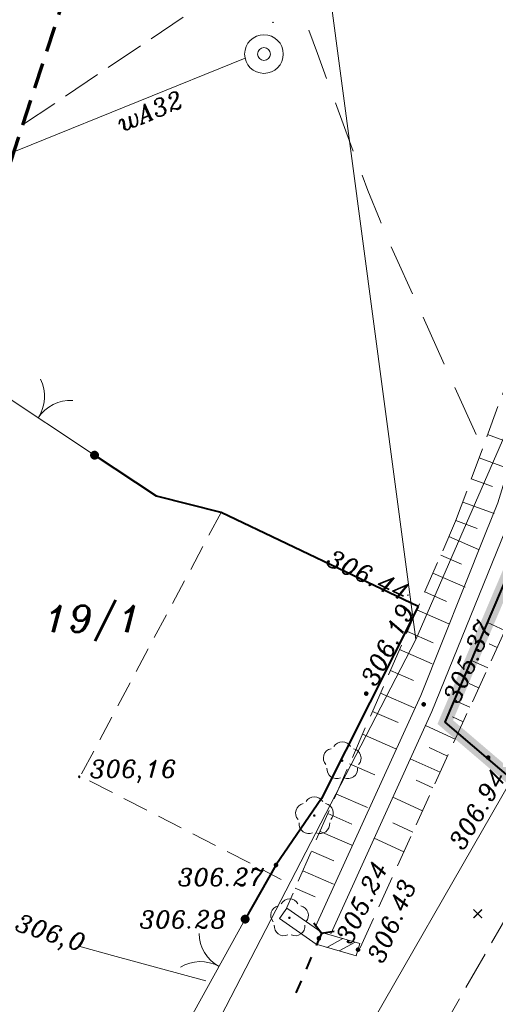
# Model space of a CAD drawing. Extents: x 4615668 to 9294084, y 5334101 to 10688993.
# Tile 11 of 37: x 4651167 to 4651185, y 5338690 to 5338729. Entities that reach past the tile are written whole.
import ezdxf

# ---------------------------------------------------------------- set-up
doc = ezdxf.new("R2010")
doc.units = 0
doc.header["$MEASUREMENT"] = 0
for name, pattern in [('BUBZ02', [1.75, 1.25, -0.5]), ('DASHDOT', [25.4, 12.7, -6.35, 0, -6.35]), ('DASHED', [19.05, 12.7, -6.35]), ('EGBK02', [2, 1.5, -0.5]), ('KTCR', [1.5, 1, -0.5]), ('KTJZ01', [2, 1.5, -0.5]), ('l215_500', [2.5, 1.5, -0.4125, 0.175, -0.4125]), ('l217_500', [2, 1.5, -0.5]), ('l219_500', [0.5, -0.25, 0, -0.25]), ('l266_500', [1, 0.5, -0.5]), ('l423_500', [2, 1.5, -0.5]), ('l424_500', [1.5, 1, -0.5]), ('l641_500', [1.5, 1, -0.5]), ('l812_500', [3, 2, -1]), ('l823_500', [1.75, 1.25, -0.5])]:
    doc.linetypes.add(name, pattern=pattern)
for name, color, linetype in [('52', 7, 'Continuous'), ('projekt', 202, 'Continuous'), ('sciany', 1, 'Continuous')]:
    doc.layers.add(name, color=color, linetype=linetype)
for name, color, linetype, lineweight in [('chodnik', 7, 'l423_500', 13), ('g', 7, 'Continuous', 13), ('gr_dzialki', 7, 'l219_500', 13), ('gr_klasy', 7, 'l217_500', 13), ('jezdnia', 7, 'l424_500', 13), ('mur', 7, 'Continuous', 13), ('nr_dzialki', 7, 'Continuous', 13), ('ogr_symb', 7, 'l901_500', 40), ('pkt_wys', 7, 'Continuous', 13), ('przepust', 7, 'l266_500', 40), ('rowy', 7, 'l266_500', 13), ('skarpa_gora', 7, 'l823_500', 13), ('skarpa_umoc', 7, 'Continuous', 13), ('w', 7, 'Continuous', 13), ('w_elem_naziemne', 7, 'Continuous', 13), ('warst_ciagla', 7, 'Continuous', 0), ('warst_opis', 7, 'Continuous', 0), ('warst_przeryw', 7, 'l812_500', 0), ('Wymiar', 7, 'Continuous', 9), ('zakresy', 7, 'l215_500', 70), ('zielen', 7, 'Continuous', 13)]:
    doc.layers.add(name, color=color, linetype=linetype, lineweight=lineweight)
doc.styles.add('Style-ITALIC_1250', font='ITALIC_1250.shx')
doc.styles.add('txt', font='TXT', dxfattribs={"height": 0.2})
doc.linetypes.add('KTOK05', pattern='A,3.75,[16,dgnlstyle-2015all.shx,S=0.0028,R=0,X=0,Y=0],3.75', length=7.5)
doc.linetypes.add('l901_500', pattern='A,3.75,[38,dgnlstyle-2015all.shx,S=0.0028,R=0,X=0,Y=0],3.75', length=7.5)

# ---------------------------------------------------------------- blocks, each defined once
blk = doc.blocks.new('WYS')
at = {"layer": '52', "color": 67, "linetype": 'Continuous'}
blk.add_circle((0, 0), 0.08, dxfattribs=at)
blk = doc.blocks.new('922_5')
at = {"layer": 'zielen', "linetype": 'Continuous', "lineweight": 13}
h = blk.add_hatch(color=96, dxfattribs=at)
edge = h.paths.add_edge_path()
edge.add_arc((0, 0), 0.05, 0, 360)
at = {"layer": 'zielen', "color": 96, "linetype": 'Continuous', "lineweight": 13}
for centre, start, end in [((-0.352, 0.098), 101.9988, 221.9759), ((0.005, 0.357), 30.1243, 149.8757), ((0.362, 0.098), 318.0241, 78.0012), ((-0.215, -0.321), 174.335, 293.7607), ((0.225, -0.321), 246.2393, 5.665)]:
    blk.add_arc(centre, 0.375, start, end, dxfattribs=at)
blk = doc.blocks.new('SB_1')
at = {"color": 0, "linetype": 'ByBlock', "lineweight": -2}
for radius in [7.5, 2.5]:
    blk.add_circle((0, 0), radius, dxfattribs=at)
blk = doc.blocks.new('*U106')
at = {"layer": 'mur', "color": 7, "linetype": 'Continuous', "lineweight": 13}
for p, q in [((0, 0.0005), (-0.0007, -0.0002)), ((0.0007, 0.0005), (0, -0.0002))]:
    blk.add_line(p, q, dxfattribs=at)
blk = doc.blocks.new('140_1')
at = {"linetype": 'ByBlock', "lineweight": -2}
blk.add_hatch(color=0, dxfattribs=at).paths.add_polyline_path([(0.9, 0, 1), (-0.9, 0, 1)], flags=16)
blk = doc.blocks.new('140')
at = {"linetype": 'ByBlock', "lineweight": -2}
blk.add_hatch(color=0, dxfattribs=at).paths.add_polyline_path([(0.45, 0, 1), (-0.45, 0, 1)], flags=16)
blk = doc.blocks.new('G$C3390F2A0')
at = {"layer": 'ogr_symb', "linetype": 'Continuous', "lineweight": 13}
h = blk.add_hatch(color=7, dxfattribs=at)
edge = h.paths.add_edge_path()
edge.add_arc((40.029, 90.397), 0.175, 326.431, 686.431)
h = blk.add_hatch(color=7, dxfattribs=at)
edge = h.paths.add_edge_path()
edge.add_arc((45.872, 72.387), 0.175, 61.1173, 421.1173)
at = {"layer": 'chodnik', "color": 7, "linetype": 'KTCR', "lineweight": 13, "flags": 128}
blk.add_lwpolyline([(44.936, 88.172), (39.479, 77.938), (47.276, 73.93)], dxfattribs=at)
at = {"layer": 'g', "color": 52, "linetype": 'Continuous', "lineweight": 13, "flags": 128}
blk.add_lwpolyline([(48.976, 65.2), (56.987, 79.156), (61.682, 90.597), (66.25, 102.15), (67.511, 105.295)], dxfattribs=at)
at = {"layer": 'gr_dzialki', "color": 96, "linetype": 'Continuous', "lineweight": 13}
for p, q in [((46.136, 131.192), (52.493, 83.242)), ((52.493, 83.242), (60.474, 101.588)), ((52.493, 83.242), (60.474, 101.588)), ((38.41, 55.998), (52.493, 83.242))]:
    blk.add_line(p, q, dxfattribs=at)
at = {"layer": 'gr_klasy', "color": 96, "linetype": 'EGBK02', "lineweight": 13}
blk.add_line((37.237, 103.221), (63.211, 120.633), dxfattribs=at)
at = {"layer": 'jezdnia', "color": 7, "linetype": 'KTJZ01', "lineweight": 13, "flags": 128}
blk.add_lwpolyline([(58.167, 76.235), (52.409, 66.184), (44.964, 53.366), (40.82, 48.381), (34.175, 43.393), (27.999, 40.436), (18.581, 38.395), (17.95, 39.145)], dxfattribs=at)
at = {"layer": 'mur', "color": 7, "linetype": 'Continuous', "lineweight": 13}
for p, q in [((47.494, 72.819), (47.206, 72.41)), ((50.323, 71.442), (50.184, 70.962))]:
    blk.add_line(p, q, dxfattribs=at)
at = {"layer": 'mur', "color": 7, "linetype": 'Continuous', "lineweight": 13, "flags": 128}
for points in [[(47.494, 72.819), (48.843, 71.869), (50.323, 71.442)], [(47.206, 72.41), (48.623, 71.412), (50.184, 70.962)]]:
    blk.add_lwpolyline(points, dxfattribs=at)
at = {"layer": 'ogr_symb', "color": 7, "linetype": 'Continuous', "lineweight": 13}
for p, q in [((35.651, 93.303), (40.029, 90.397)), ((43.846, 68.715), (45.872, 72.387))]:
    blk.add_line(p, q, dxfattribs=at)
at = {"layer": 'ogr_symb', "color": 7, "linetype": 'KTOK05', "lineweight": 40}
for points in [[(56.816, 77.321), (53.639, 80.037), (57.366, 88.778), (61.539, 99.163), (67.683, 122.179), (73.376, 145.314), (74.953, 151.225), (77.861, 170.425), (77.463, 176.389)], [(52.586, 84.526), (44.936, 88.172), (42.434, 88.801), (40.029, 90.397)], [(52.586, 84.526), (48.839, 77.075), (47.07, 74.488), (45.872, 72.387)]]:
    blk.add_lwpolyline(points, dxfattribs=at)
at = {"layer": 'ogr_symb', "color": 7, "linetype": 'Continuous', "lineweight": 13}
for centre, start, end in [((36.59, 92.679), 326.431, 26.431), ((39.09, 91.021), 86.431, 146.431), ((45.584, 71.864), 181.1173, 241.1173), ((44.135, 69.237), 61.1173, 121.1173)]:
    blk.add_arc(centre, 1.5, start, end, dxfattribs=at)
at = {"layer": 'przepust', "color": 7, "linetype": 'Continuous', "lineweight": 40}
for p, q in [((48.83, 71.826), (48.633, 71.366)), ((48.437, 70.907), (48.24, 70.447)), ((48.043, 69.988), (47.846, 69.528))]:
    blk.add_line(p, q, dxfattribs=at)
at = {"layer": 'przepust', "color": 7, "linetype": 'Continuous', "lineweight": 40, "flags": 128}
blk.add_lwpolyline([(49.325, 71.901), (48.83, 71.826), (48.543, 72.235)], dxfattribs=at)
at = {"layer": 'rowy', "color": 7, "linetype": 'Continuous', "lineweight": 13}
blk.add_line((52.691, 81.075), (48.604, 72.105), dxfattribs=at)
at = {"layer": 'rowy', "color": 7, "linetype": 'Continuous', "lineweight": 13, "flags": 128}
for points in [[(77.743, 176.359), (72.498, 150.919), (68.171, 132.964), (62.539, 109.06), (60.869, 101.413), (58.479, 94.987), (56.627, 89.084), (53.112, 80.453), (49.194, 71.811)], [(52.691, 81.075), (55.194, 87.328), (55.684, 88.551), (57.83, 95.551)]]:
    blk.add_lwpolyline(points, dxfattribs=at)
at = {"layer": 'skarpa_gora', "color": 7, "linetype": 'BUBZ02', "lineweight": 13}
blk.add_line((54.04, 87.83), (47.439, 72.729), dxfattribs=at)
at = {"layer": 'skarpa_gora', "color": 7, "linetype": 'BUBZ02', "lineweight": 13, "flags": 128}
for points in [[(54.04, 87.83), (57.024, 95.912), (58.557, 99.532), (60.077, 104.757), (61.011, 108.002), (62.734, 118.017), (65.24, 131.762), (69.241, 151.199), (70.679, 158.88), (74.354, 174.815)], [(50.331, 71.276), (54.375, 80.137), (57.248, 86.436)]]:
    blk.add_lwpolyline(points, dxfattribs=at)
at = {"layer": 'skarpa_umoc', "color": 7, "linetype": 'Continuous', "lineweight": 13}
for p, q in [((55.284, 91.199), (56.02, 90.927)), ((54.95, 90.295), (56.038, 89.893)), ((54.65, 89.482), (55.467, 89.18)), ((54.316, 88.579), (55.539, 88.128)), ((54.052, 87.863), (54.879, 87.557)), ((53.782, 87.24), (54.933, 86.737)), ((53.467, 86.519), (54.273, 86.167)), ((53.162, 85.823), (54.416, 85.275)), ((52.842, 85.091), (53.685, 84.722)), ((52.536, 84.39), (53.774, 83.849)), ((55.953, 83.597), (55.285, 83.902)), ((52.17, 83.554), (53.167, 83.118)), ((55.649, 82.931), (55.338, 83.073)), ((51.864, 82.852), (53.132, 82.298)), ((55.288, 82.14), (54.687, 82.414)), ((51.511, 82.045), (52.401, 81.656)), ((54.934, 81.362), (54.563, 81.531)), ((51.124, 81.16), (52.436, 80.586)), ((54.591, 80.61), (54.037, 80.862)), ((50.815, 80.452), (51.812, 80.015)), ((54.026, 79.372), (52.869, 79.9)), ((54.335, 80.049), (53.921, 80.238)), ((50.427, 79.566), (51.723, 78.999)), ((53.727, 78.717), (53.011, 79.044)), ((49.923, 78.412), (50.903, 77.983)), ((53.439, 78.087), (52.28, 78.616)), ((53.163, 77.481), (52.512, 77.778)), ((49.412, 77.244), (50.618, 76.717)), ((52.757, 76.592), (51.603, 77.118)), ((49.08, 76.483), (50.012, 76.075)), ((52.38, 75.765), (51.603, 76.12)), ((48.779, 75.794), (50.012, 75.255)), ((52.033, 75.006), (50.881, 75.531)), ((48.445, 75.03), (49.316, 74.649)), ((48.108, 74.26), (49.299, 73.74)), ((47.817, 73.594), (48.585, 73.258))]:
    blk.add_line(p, q, dxfattribs=at)
at = {"layer": 'w', "color": 160, "linetype": 'Continuous', "lineweight": 13}
blk.add_line((37.568, 102.446), (45.87, 105.815), dxfattribs=at)
at = {"layer": 'w', "color": 160, "linetype": 'Continuous', "lineweight": 13, "flags": 128}
blk.add_lwpolyline([(36.894, 102.172), (37.568, 102.446)], dxfattribs=at)
at = {"layer": 'warst_ciagla', "color": 21, "linetype": 'Continuous', "lineweight": 0, "flags": 128}
blk.add_lwpolyline([(39.414, 71.34), (40.72, 70.981), (44.353, 69.987)], dxfattribs=at)
at = {"layer": 'warst_przeryw', "color": 21, "linetype": 'l812_500', "lineweight": 0, "flags": 128}
blk.add_lwpolyline([(54.84, 91.198), (51.731, 98.059), (51.351, 98.923), (51.107, 99.504), (50.639, 100.673), (49.973, 102.441), (49.111, 104.81), (48.675, 105.992), (47.528, 109.083), (46.964, 110.63), (46.132, 112.957), (45.319, 115.293), (44.922, 116.466), (44.54, 117.633), (44.358, 118.219), (44.093, 119.101), (44.058, 119.224)], dxfattribs=at)
at = {"layer": 'zakresy', "color": 217, "linetype": 'l641_500', "lineweight": 70, "flags": 128}
blk.add_lwpolyline([(6.931, 10.558), (39.477, 110.069), (74.623, 175.45), (179.151, 163.591), (168.968, 97.168), (66.518, 8.467), (6.931, 10.558)], dxfattribs=at)
at = {"layer": 'mur', "color": 7, "linetype": 'Continuous', "lineweight": 13, "xscale": 714, "yscale": 713.9999999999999, "zscale": 713.9999999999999, "rotation": 343.9214414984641}
blk.add_blockref('*U106', (49.561, 71.29), dxfattribs=at)
at = {"layer": 'pkt_wys', "color": 7, "linetype": 'Continuous', "lineweight": 13, "xscale": 0.1, "yscale": 0.1, "zscale": 0.1}
for name, p, rotation in [('WYS', (46.956, 107.2), 0.06577989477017), ('WYS', (52.19, 84.963), 0.06577989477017), ('140_1', (50.572, 81.142), 0.06578024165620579), ('140_1', (50.572, 81.142), 0.06578024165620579), ('140_1', (50.572, 81.142), 0.06578024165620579), ('140_1', (50.572, 81.142), 0.06578024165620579), ('140_1', (52.803, 80.725), 0.06578024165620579), ('140_1', (52.803, 80.725), 0.06578024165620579), ('140_1', (52.803, 80.725), 0.06578024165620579), ('140_1', (52.803, 80.725), 0.06578024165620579), ('140_1', (52.803, 80.725), 0.06578024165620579), ('140_1', (52.803, 80.725), 0.06578024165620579), ('140_1', (52.803, 80.725), 0.06578024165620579), ('140_1', (52.803, 80.725), 0.06578024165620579), ('140_1', (55.305, 78.658), 0.06578024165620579), ('140_1', (55.305, 78.658), 0.06578024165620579), ('140_1', (55.305, 78.658), 0.06578024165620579), ('140_1', (55.305, 78.658), 0.06578024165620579), ('140_1', (55.305, 78.658), 0.06578024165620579), ('140_1', (55.305, 78.658), 0.06578024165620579), ('140_1', (55.305, 78.658), 0.06578024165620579), ('140_1', (55.305, 78.658), 0.06578024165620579), ('140', (39.432, 77.924), 0.06578024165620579), ('140', (39.432, 77.924), 0.06578024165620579), ('140', (39.432, 77.924), 0.06578024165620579), ('140', (39.432, 77.924), 0.06578024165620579), ('WYS', (39.437, 77.884), 0.06577989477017), ('140_1', (47.07, 74.488), 0.06578024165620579), ('140_1', (47.07, 74.488), 0.06578024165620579), ('140_1', (47.07, 74.488), 0.06578024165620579), ('140_1', (47.07, 74.488), 0.06578024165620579), ('140_1', (47.07, 74.488), 0.06578024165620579), ('140_1', (47.07, 74.488), 0.06578024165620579), ('140_1', (47.07, 74.488), 0.06578024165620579), ('140_1', (47.07, 74.488), 0.06578024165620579), ('140_1', (45.872, 72.387), 0.06578024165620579), ('140_1', (45.872, 72.387), 0.06578024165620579), ('140_1', (45.872, 72.387), 0.06578024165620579), ('140_1', (45.872, 72.387), 0.06578024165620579), ('140_1', (45.872, 72.387), 0.06578024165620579), ('140_1', (45.872, 72.387), 0.06578024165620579), ('140_1', (45.872, 72.387), 0.06578024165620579), ('140_1', (45.872, 72.387), 0.06578024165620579), ('140_1', (48.733, 71.64), 0.06578024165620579), ('140_1', (48.733, 71.64), 0.06578024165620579), ('140_1', (48.733, 71.64), 0.06578024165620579), ('140_1', (48.733, 71.64), 0.06578024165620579), ('140_1', (48.733, 71.64), 0.06578024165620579), ('140_1', (48.733, 71.64), 0.06578024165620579), ('140_1', (48.733, 71.64), 0.06578024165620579), ('140_1', (48.733, 71.64), 0.06578024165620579), ('140_1', (50.254, 71.202), 0.06578024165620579), ('140_1', (50.254, 71.202), 0.06578024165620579), ('140_1', (50.254, 71.202), 0.06578024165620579), ('140_1', (50.254, 71.202), 0.06578024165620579), ('140_1', (50.254, 71.202), 0.06578024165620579), ('140_1', (50.254, 71.202), 0.06578024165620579), ('140_1', (50.254, 71.202), 0.06578024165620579), ('140_1', (50.254, 71.202), 0.06578024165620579)]:
    blk.add_blockref(name, p, dxfattribs=dict(at, rotation=rotation))
at = {"layer": 'w_elem_naziemne', "color": 7, "linetype": 'Continuous', "lineweight": 13, "xscale": 0.1, "yscale": 0.1, "zscale": 0.1, "rotation": 0.06577989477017}
blk.add_blockref('SB_1', (46.604, 105.969), dxfattribs=at)
at = {"layer": 'zielen', "color": 96, "linetype": 'Continuous', "lineweight": 13}
for p in [(49.637, 78.538), (48.556, 76.407), (47.591, 72.439)]:
    blk.add_blockref('922_5', p, dxfattribs=at)
at = {"layer": 'nr_dzialki', "color": 96, "linetype": 'Continuous', "lineweight": 13, "insert": (38.083, 83.177), "char_height": 1.04, "attachment_point": 7, "rotation": 0.0658, "line_spacing_factor": 0.722892, "style": 'txt'}
blk.add_mtext('\\FITALIC_1250.shx;19/1', dxfattribs=at)
at = {"layer": 'pkt_wys', "color": 7, "linetype": 'Continuous', "lineweight": 13, "char_height": 0.68, "attachment_point": 7, "line_spacing_factor": 0.722892}
for s, insert, rotation, style in [('\\FITALIC_1250.shx;306.44', (48.962, 86.156), 334.6819, 'txt'), ('\\FITALIC_1250.shx; 306.19', (50.729, 80.961), 63.1833, 'Style-ITALIC_1250'), ('\\FITALIC_1250.shx; 305.37', (53.968, 80.278), 66.3328, 'Style-ITALIC_1250'), ('\\FITALIC_1250.shx; 305.37', (53.968, 80.278), 66.3328, 'Style-ITALIC_1250'), ('\\FITALIC_1250.shx; 305.37', (53.968, 80.278), 66.3328, 'Style-ITALIC_1250'), ('\\FITALIC_1250.shx; 305.37', (53.968, 80.278), 66.3328, 'Style-ITALIC_1250'), ('\\FITALIC_1250.shx; 305.37', (53.968, 80.278), 66.3328, 'Style-ITALIC_1250'), ('\\FITALIC_1250.shx; 305.37', (53.968, 80.278), 66.3328, 'Style-ITALIC_1250'), ('\\FITALIC_1250.shx; 305.37', (53.968, 80.278), 66.3328, 'Style-ITALIC_1250'), ('\\FITALIC_1250.shx; 305.37', (53.968, 80.278), 66.3328, 'Style-ITALIC_1250'), ('\\FITALIC_1250.shx;306,16', (39.84, 77.671), 0.0658, 'txt'), ('\\FITALIC_1250.shx; 306.94', (54.094, 74.612), 59.7592, 'Style-ITALIC_1250'), ('\\FITALIC_1250.shx; 306.94', (54.094, 74.612), 59.7592, 'Style-ITALIC_1250'), ('\\FITALIC_1250.shx; 306.94', (54.094, 74.612), 59.7592, 'Style-ITALIC_1250'), ('\\FITALIC_1250.shx; 306.94', (54.094, 74.612), 59.7592, 'Style-ITALIC_1250'), ('\\FITALIC_1250.shx; 306.94', (54.094, 74.612), 59.7592, 'Style-ITALIC_1250'), ('\\FITALIC_1250.shx; 306.27', (42.786, 73.677), 0.0658, 'Style-ITALIC_1250'), ('\\FITALIC_1250.shx; 306.27', (42.786, 73.677), 0.0658, 'Style-ITALIC_1250'), ('\\FITALIC_1250.shx; 306.27', (42.786, 73.677), 0.0658, 'Style-ITALIC_1250'), ('\\FITALIC_1250.shx; 306.27', (42.786, 73.677), 0.0658, 'Style-ITALIC_1250'), ('\\FITALIC_1250.shx; 306.27', (42.786, 73.677), 0.0658, 'Style-ITALIC_1250'), ('\\FITALIC_1250.shx; 306.27', (42.786, 73.677), 0.0658, 'Style-ITALIC_1250'), ('\\FITALIC_1250.shx; 306.27', (42.786, 73.677), 0.0658, 'Style-ITALIC_1250'), ('\\FITALIC_1250.shx; 306.27', (42.786, 73.677), 0.0658, 'Style-ITALIC_1250'), ('\\FITALIC_1250.shx; 305.24', (49.772, 70.947), 64.2329, 'Style-ITALIC_1250'), ('\\FITALIC_1250.shx; 306.43', (51.034, 70.197), 67.0403, 'Style-ITALIC_1250'), ('\\FITALIC_1250.shx; 306.28', (41.297, 72.033), 0.0658, 'Style-ITALIC_1250'), ('\\FITALIC_1250.shx; 306.28', (41.297, 72.033), 0.0658, 'Style-ITALIC_1250'), ('\\FITALIC_1250.shx; 306.28', (41.297, 72.033), 0.0658, 'Style-ITALIC_1250'), ('\\FITALIC_1250.shx; 306.28', (41.297, 72.033), 0.0658, 'Style-ITALIC_1250'), ('\\FITALIC_1250.shx; 306.28', (41.297, 72.033), 0.0658, 'Style-ITALIC_1250'), ('\\FITALIC_1250.shx; 306.28', (41.297, 72.033), 0.0658, 'Style-ITALIC_1250'), ('\\FITALIC_1250.shx; 306.28', (41.297, 72.033), 0.0658, 'Style-ITALIC_1250'), ('\\FITALIC_1250.shx; 306.28', (41.297, 72.033), 0.0658, 'Style-ITALIC_1250')]:
    blk.add_mtext(s, dxfattribs=dict(at, insert=insert, rotation=rotation, style=style))
at = {"layer": 'w', "color": 160, "linetype": 'Continuous', "lineweight": 13, "insert": (42.185, 103.756), "char_height": 0.68, "attachment_point": 5, "rotation": 22.0888, "line_spacing_factor": 0.722892, "style": 'txt'}
blk.add_mtext('\\FITALIC_1250.shx;wA32', dxfattribs=at)
at = {"layer": 'warst_opis', "color": 21, "linetype": 'Continuous', "lineweight": 0, "insert": (38.286, 71.767), "char_height": 0.68, "attachment_point": 5, "rotation": 342.0212, "line_spacing_factor": 0.722892, "style": 'txt'}
blk.add_mtext('\\FITALIC_1250.shx;306,0', dxfattribs=at)
blk = doc.blocks.new('G$C8E15AEAE')
at = {"layer": 'sciany', "lineweight": 0, "ltscale": 40, "const_width": 0.1}
for points in [[(0.035, 0.035), (0.702, 0.702)], [(0.035, 0.702), (0.702, 0.035)]]:
    blk.add_lwpolyline(points, dxfattribs=at)

msp = doc.modelspace()

# ---------------------------------------------------------------- linework, layer by layer
at = {"layer": 'projekt', "color": 94, "linetype": 'DASHDOT', "lineweight": 0, "ltscale": 0.1, "const_width": 0.5}
msp.add_lwpolyline([(4651210.684, 5338642.419), (4651203.038, 5338645.691), (4651191.862, 5338650.472), (4651209.267, 5338679.844), (4651197.567, 5338689.452), (4651190.41, 5338695.331), (4651186.417, 5338698.602), (4651183.279, 5338701.283), (4651186.757, 5338709.459), (4651191.179, 5338720.41), (4651195.852, 5338737.917), (4651200.74, 5338757.311), (4651202.893, 5338766.048), (4651204.593, 5338772.472), (4651207.505, 5338791.607), (4651207.103, 5338797.636)], dxfattribs=at)

# ---------------------------------------------------------------- block references
at = {"lineweight": 0, "ltscale": 40, "xscale": 0.5, "yscale": 0.5, "zscale": 0.5}
msp.add_blockref('G$C8E15AEAE', (4651184.355, 5338693.661), dxfattribs=at)
at = {"layer": 'Wymiar', "color": 242, "linetype": 'DASHED', "lineweight": 30, "ltscale": 0.01}
msp.add_blockref('G$C3390F2A0', (4651129.64, 5338621.247), dxfattribs=at)

doc.saveas('drawing.dxf')
